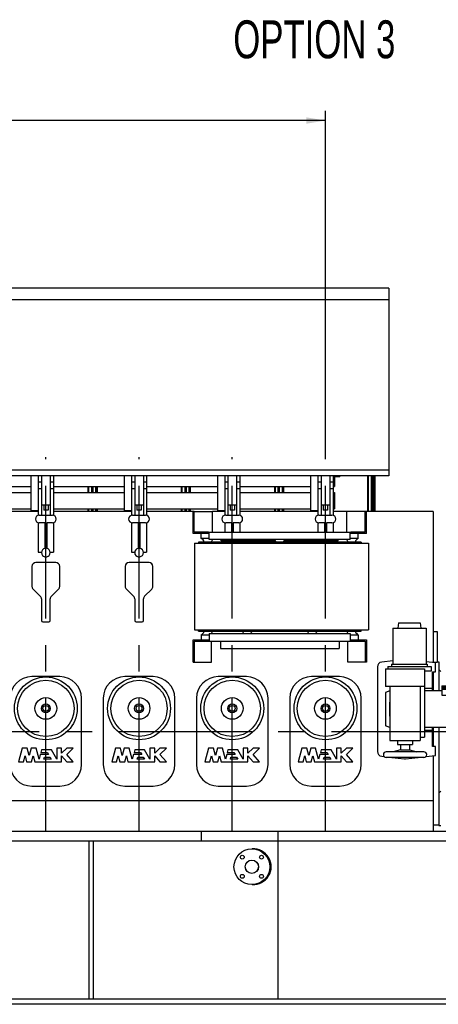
# Model space of a CAD drawing. Header units: millimetres. Extents: x 0 to 1189, y 0 to 841.
# Tile 55 of 175: x 504 to 581, y 218 to 399. Entities that reach past the tile are written whole.
import ezdxf
from ezdxf.enums import TextEntityAlignment as Align

# ---------------------------------------------------------------- set-up
doc = ezdxf.new("R2010")
doc.units = ezdxf.units.MM
doc.header["$LTSCALE"] = 65.395
doc.linetypes.add('CENTER', pattern=[0.6, 0.375, -0.075, 0.075, -0.075])
doc.layers.get('0').update_dxf_attribs({"linetype": 'CONTINUOUS'})
for name, color, linetype in [('25007_040000_TLKGS_KS_V_ABL1735', 7, 'CONTINUOUS'), ('25007_041000_TLKGS_KS_V_ABL1736', 7, 'CONTINUOUS'), ('25007_153200_271312_ABL1561', 7, 'CONTINUOUS'), ('25007_731000_20_SIMPLE1_B_ABL1737', 7, 'CONTINUOUS'), ('25007_731000_20_SIMPLE1_T1_B_PBL1738', 7, 'CONTINUOUS'), ('25007_733000_05_SIMPLE1_A_ABL1740', 7, 'CONTINUOUS'), ('25007_733000_05_SIMPLE1_T1_A_PBL1741', 7, 'CONTINUOUS'), ('25007_884500_28_SIMPLE1_T1_X_PBL1752', 7, 'CONTINUOUS'), ('25007_884500_28_SIMPLE1_T2_X_PBL1753', 7, 'CONTINUOUS'), ('25007_884500_28_SIMPLE1_T3_X_PBL1754', 7, 'CONTINUOUS'), ('25007_884500_28_SIMPLE1_X_ABL1751', 7, 'CONTINUOUS'), ('25067_000000_IMO-2_SKL_PBL1719', 7, 'CONTINUOUS'), ('25067_000000_TLKGS_MARKETING_ABL1542', 7, 'CONTINUOUS'), ('25067_030000_TLKGS_V_ABL1543', 7, 'CONTINUOUS'), ('25067_100000_TLKGS_V_ABL1699', 7, 'CONTINUOUS'), ('25067_111000_21_SIMPLE1_A_ABL1700', 7, 'CONTINUOUS'), ('25067_111000_21_SIMPLE1_T1_A_PBL1701', 7, 'CONTINUOUS'), ('25067_111000_21_SIMPLE1_T2_A_PBL1723', 7, 'CONTINUOUS'), ('25067_111000_21_SIMPLE1_T2_A_PBL1745', 7, 'CONTINUOUS'), ('25067_111000_21_SIMPLE1_T2_A_PBL1750', 7, 'CONTINUOUS'), ('25067_111000_21_SIMPLE1_T2_A_PBL1756', 7, 'CONTINUOUS'), ('25067_111200_24_SIMPLE1_T5_X_PBL1724', 7, 'CONTINUOUS'), ('25067_111200_24_SIMPLE1_T5_X_PBL1742', 7, 'CONTINUOUS'), ('25067_111200_24_SIMPLE1_T5_X_PBL1743', 7, 'CONTINUOUS'), ('25067_111200_24_SIMPLE1_T5_X_PBL1744', 7, 'CONTINUOUS'), ('25067_111200_24_SIMPLE1_X_ABL1702', 7, 'CONTINUOUS'), ('25067_171000_21_SIMPLE1_A_ABL1757', 7, 'CONTINUOUS'), ('25067_171000_21_SIMPLE1_T1_A_PBL1758', 7, 'CONTINUOUS'), ('25067_700000_TLKGS_V_ABL1544', 7, 'CONTINUOUS'), ('25067_727000_27_SIMPLE1_A_ABL1545', 7, 'CONTINUOUS'), ('25067_727000_27_SIMPLE1_T1_A_PBL1546', 7, 'CONTINUOUS'), ('25067_727200_01_SIMPLE1_T1_X_PBL1718', 7, 'CONTINUOUS'), ('25067_727200_01_SIMPLE1_X_ABL1717', 7, 'CONTINUOUS'), ('25067_800000_TLKGS_V_ABL1710', 7, 'CONTINUOUS'), ('25067_832000_02_SIMPLE1_B_ABL1711', 7, 'CONTINUOUS'), ('25067_832000_02_SIMPLE1_T1_B_PBL1712', 7, 'CONTINUOUS'), ('6M25C_GENSET_STD_GRUNDRAHMEN_ABL1629', 7, 'CONTINUOUS'), ('6M25C_GENSET_STD_GRUNDRAHMEN_T1_PBL1630', 7, 'CONTINUOUS'), ('E1514-FF-DN50-PN16X2_PBL2483', 7, 'CONTINUOUS'), ('EN1092-1-01A-DN50-PN16-61_5_PBL2482', 7, 'CONTINUOUS'), ('new_view_7_VBL1540', 7, 'CONTINUOUS')]:
    doc.layers.add(name, color=color, linetype=linetype)
doc.styles.get("Standard").update_dxf_attribs({"font": 'txt', "width": 0.6})
doc.dimstyles.new('DIMSTYLE_1', dxfattribs={"dimtxt": 3.5, "dimasz": 3.5, "dimexe": 1.8, "dimexo": 0, "dimgap": 0.875, "dimtad": 1, "dimlfac": 25, "dimdsep": 46, "dimtxsty": 'Standard', "dimblk": '_FILLED', "dimblk1": '_FILLED', "dimblk2": '_FILLED', "dimcen": 0.09, "dimadec": 0, "dimazin": 0, "dimtp": 2, "dimtm": 2, "dimtfac": 1, "dimtofl": 0, "dimtmove": 0, "dimatfit": 3, "dimldrblk": '_FILLED', "dimfxl": 1, "dimtolj": 1, "dimarcsym": 0})

# ---------------------------------------------------------------- blocks, each defined once
blk = doc.blocks.new('_FILLED')
at = {"color": 0, "linetype": 'ByBlock'}
blk.add_solid([(0, 0), (-1, 0.167), (-1, -0.167)], dxfattribs=at)
blk = doc.blocks.new('*D29')
at = {"color": 2, "linetype": 'Continuous'}
for p, q in [((407.48, 370.84), (407.48, 382.58)), ((560, 318.6), (560, 382.58)), ((407.48, 380.78), (483.74, 380.78)), ((560, 380.78), (483.74, 380.78))]:
    blk.add_line(p, q, dxfattribs=at)
at = {"color": 2, "linetype": 'Continuous', "xscale": 3.5, "yscale": 3.5, "zscale": 3.5, "rotation": 180}
blk.add_blockref('_FILLED', (407.48, 380.78), dxfattribs=at)
at = {"color": 2, "linetype": 'Continuous', "xscale": 3.5, "yscale": 3.5, "zscale": 3.5}
blk.add_blockref('_FILLED', (560, 380.78), dxfattribs=at)
at = {"color": 2, "linetype": 'Continuous', "width": 0.60119}
blk.add_text('3813', height=3.5, dxfattribs=at).set_placement((483.74, 381.65), align=Align.CENTER)
blk = doc.blocks.new('25067_727000_27_SIMPLE1_T1_A_PBL1546', base_point=(489.37, 340.17))
at = {"layer": '25067_727000_27_SIMPLE1_T1_A_PBL1546', "color": 7, "linetype": 'Continuous'}
for p, q in [((571.68, 349.82), (464.35, 349.82)), ((571.68, 349.82), (571.68, 315.16)), ((571.68, 347.7), (464.35, 347.7)), ((571.68, 316.2), (464.35, 316.2)), ((571.68, 315.16), (464.35, 315.16))]:
    blk.add_line(p, q, dxfattribs=at)
blk = doc.blocks.new('25067_727000_27_SIMPLE1_A_ABL1545', base_point=(489.37, 340.17))
at = {"layer": '25067_727000_27_SIMPLE1_T1_A_PBL1546'}
blk.add_blockref('25067_727000_27_SIMPLE1_T1_A_PBL1546', (489.37, 340.17), dxfattribs=at)
blk = doc.blocks.new('25067_727200_01_SIMPLE1_T1_X_PBL1718', base_point=(517, 307.68))
at = {"layer": '25067_727200_01_SIMPLE1_T1_X_PBL1718', "color": 7, "linetype": 'Continuous'}
for p, q in [((507, 315.16), (507, 307.89)), ((507.6, 315.16), (507.6, 307.92)), ((509.2, 315.16), (509.2, 307.92)), ((509.8, 315.16), (509.8, 307.89)), ((524.2, 315.16), (524.2, 307.89)), ((524.8, 315.16), (524.8, 307.92)), ((526.4, 315.16), (526.4, 307.92)), ((527, 315.16), (527, 307.89)), ((541.4, 315.16), (541.4, 307.89)), ((542, 315.16), (542, 307.92)), ((543.6, 315.16), (543.6, 307.92)), ((544.2, 315.16), (544.2, 307.89)), ((558.6, 315.16), (558.6, 307.89)), ((559.2, 315.16), (559.2, 307.92)), ((560.8, 315.16), (560.8, 307.92)), ((561.4, 315.16), (561.4, 307.89)), ((507, 314.1), (507.6, 314.1)), ((507, 312.86), (507.6, 312.86)), ((509.2, 314.1), (509.8, 314.1)), ((509.2, 312.86), (509.8, 312.86)), ((524.2, 314.1), (524.8, 314.1)), ((524.2, 312.86), (524.8, 312.86)), ((526.4, 314.1), (527, 314.1)), ((526.4, 312.86), (527, 312.86)), ((541.4, 314.1), (542, 314.1)), ((541.4, 312.86), (542, 312.86)), ((543.6, 314.1), (544.2, 314.1)), ((543.6, 312.86), (544.2, 312.86)), ((558.6, 314.1), (559.2, 314.1)), ((558.6, 312.86), (559.2, 312.86)), ((560.8, 314.1), (561.4, 314.1)), ((560.8, 312.86), (561.4, 312.86)), ((507.6, 309.8), (509.2, 309.8)), ((508, 309.8), (508, 308.84)), ((508.8, 309.8), (508.8, 308.84)), ((524.8, 309.8), (526.4, 309.8)), ((525.2, 309.8), (525.2, 308.84)), ((526, 309.8), (526, 308.84)), ((542, 309.8), (543.6, 309.8)), ((542.4, 309.8), (542.4, 308.84)), ((543.2, 309.8), (543.2, 308.84)), ((559.2, 309.8), (560.8, 309.8)), ((559.6, 309.8), (559.6, 308.84)), ((560.4, 309.8), (560.4, 308.84)), ((507.2, 307.92), (509.6, 307.92)), ((508.8, 308.84), (508, 308.84)), ((524.4, 307.92), (526.8, 307.92)), ((526, 308.84), (525.2, 308.84)), ((541.6, 307.92), (544, 307.92)), ((543.2, 308.84), (542.4, 308.84)), ((558.8, 307.92), (561.2, 307.92)), ((560.4, 308.84), (559.6, 308.84)), ((507, 306.51), (507, 301.06)), ((508.24, 306.48), (507.2, 306.48)), ((508.24, 306.48), (508.24, 301.78)), ((508.56, 306.48), (508.56, 301.78)), ((509.6, 306.48), (508.56, 306.48)), ((509.8, 306.51), (509.8, 301.06)), ((524.2, 306.51), (524.2, 301.06)), ((525.44, 306.48), (524.4, 306.48)), ((525.44, 306.48), (525.44, 301.78)), ((525.76, 306.48), (525.76, 301.78)), ((526.8, 306.48), (525.76, 306.48)), ((527, 306.51), (527, 301.06)), ((541.4, 306.51), (541.4, 304.8)), ((542.64, 306.48), (541.6, 306.48)), ((542.64, 306.48), (542.64, 304.8)), ((542.96, 306.48), (542.96, 304.8)), ((544, 306.48), (542.96, 306.48)), ((544.2, 306.51), (544.2, 304.8)), ((558.6, 306.51), (558.6, 304.8)), ((559.84, 306.48), (558.8, 306.48)), ((559.84, 306.48), (559.84, 304.8)), ((560.16, 306.48), (560.16, 304.8)), ((561.2, 306.48), (560.16, 306.48)), ((561.4, 306.51), (561.4, 304.8)), ((541.4, 303.2), (541.4, 302.96)), ((542.64, 303.2), (542.64, 302.96)), ((542.96, 303.2), (542.96, 302.96)), ((544.2, 303.2), (544.2, 302.96)), ((558.6, 303.2), (558.6, 302.96)), ((559.84, 303.2), (559.84, 302.96)), ((560.16, 303.2), (560.16, 302.96)), ((561.4, 303.2), (561.4, 302.96)), ((507, 301.06), (507.6, 301.06)), ((508.24, 300.22), (508.24, 300.2)), ((508.24, 300.2), (508.56, 300.2)), ((508.56, 300.22), (508.56, 300.2)), ((509.2, 301.06), (509.8, 301.06)), ((524.2, 301.06), (524.8, 301.06)), ((525.44, 300.22), (525.44, 300.2)), ((525.44, 300.2), (525.76, 300.2)), ((525.76, 300.22), (525.76, 300.2)), ((526.4, 301.06), (527, 301.06))]:
    blk.add_line(p, q, dxfattribs=at)
for centre, radius, start, end in [((507.2, 307.2), 0.72, 90, 270), ((509.6, 307.2), 0.72, 270, 90), ((524.4, 307.2), 0.72, 90, 270), ((526.8, 307.2), 0.72, 270, 90), ((541.6, 307.2), 0.72, 90, 270), ((544, 307.2), 0.72, 270, 90), ((558.8, 307.2), 0.72, 90, 270), ((561.2, 307.2), 0.72, 270, 90), ((508.4, 301), 0.8, 101.537, 258.463), ((508.4, 301), 0.8, 281.537, 78.463), ((525.6, 301), 0.8, 101.537, 258.463), ((525.6, 301), 0.8, 281.537, 78.463)]:
    blk.add_arc(centre, radius, start, end, dxfattribs=at)
blk = doc.blocks.new('25067_727200_01_SIMPLE1_X_ABL1717', base_point=(517, 307.6801))
at = {"layer": '25067_727200_01_SIMPLE1_T1_X_PBL1718'}
blk.add_blockref('25067_727200_01_SIMPLE1_T1_X_PBL1718', (517, 307.6801), dxfattribs=at)
blk = doc.blocks.new('25067_700000_TLKGS_V_ABL1544', base_point=(489.37, 332.69))
at = {"layer": '25067_727000_27_SIMPLE1_A_ABL1545'}
blk.add_blockref('25067_727000_27_SIMPLE1_A_ABL1545', (489.37, 340.17), dxfattribs=at)
at = {"layer": '25067_727200_01_SIMPLE1_X_ABL1717'}
blk.add_blockref('25067_727200_01_SIMPLE1_X_ABL1717', (517, 307.68), dxfattribs=at)
blk = doc.blocks.new('25067_111000_21_SIMPLE1_T1_A_PBL1701', base_point=(514.5, 279.1))
at = {"layer": '25067_111000_21_SIMPLE1_T1_A_PBL1701', "color": 7, "linetype": 'Continuous'}
for p, q in [((507, 308.6), (499.58, 308.6)), ((524.2, 308.6), (509.8, 308.6)), ((535.56, 308.6), (527, 308.6)), ((541.4, 308.6), (539.16, 308.6)), ((558.6, 308.6), (544.2, 308.6)), ((563.96, 308.6), (561.4, 308.6)), ((579.88, 308.6), (567.56, 308.6)), ((579.88, 308.6), (579.88, 280.69)), ((505.84, 298.44), (505.84, 294.76)), ((510.24, 299.16), (506.56, 299.16)), ((510.96, 294.76), (510.96, 298.44)), ((523.04, 298.44), (523.04, 294.76)), ((527.44, 299.16), (523.76, 299.16)), ((528.16, 294.76), (528.16, 298.44)), ((506.06, 294.24), (507.38, 292.96)), ((509.42, 292.96), (510.74, 294.24)), ((523.26, 294.24), (524.58, 292.96)), ((526.62, 292.96), (527.94, 294.24)), ((507.6, 292.44), (507.6, 288.44)), ((509.2, 288.44), (509.2, 292.44)), ((524.8, 292.44), (524.8, 288.44)), ((526.4, 288.44), (526.4, 292.44)), ((507.84, 288.2), (508.96, 288.2)), ((525.04, 288.2), (526.16, 288.2)), ((579.88, 286.44), (580.6, 286.44)), ((580.6, 286.44), (580.6, 280.76)), ((579.88, 280.76), (580.6, 280.76)), ((579.88, 279), (579.88, 275.5)), ((579.88, 268.7), (579.88, 265.2)), ((579.88, 263.51), (579.88, 249.6)), ((579.88, 255.2), (448.4, 255.2))]:
    blk.add_line(p, q, dxfattribs=at)
for centre, radius, start, end in [((506.56, 298.44), 0.72, 90, 180), ((510.24, 298.44), 0.72, 0, 90), ((523.76, 298.44), 0.72, 90, 180), ((527.44, 298.44), 0.72, 0, 90), ((506.56, 294.76), 0.72, 180, 225.7957), ((510.24, 294.76), 0.72, 314.2043, 360), ((523.76, 294.76), 0.72, 180, 225.7957), ((527.44, 294.76), 0.72, 314.2043, 360), ((506.88, 292.44), 0.72, 0, 45.7957), ((509.92, 292.44), 0.72, 134.2043, 180), ((524.08, 292.44), 0.72, 0, 45.7957), ((527.12, 292.44), 0.72, 134.2043, 180), ((507.84, 288.44), 0.24, 180, 270), ((508.96, 288.44), 0.24, 270, 360), ((525.04, 288.44), 0.24, 180, 270), ((526.16, 288.44), 0.24, 270, 360)]:
    blk.add_arc(centre, radius, start, end, dxfattribs=at)
blk = doc.blocks.new('25067_111000_21_SIMPLE1_T2_A_PBL1723', base_point=(508.36, 310.92))
at = {"layer": '25067_111000_21_SIMPLE1_T2_A_PBL1723', "color": 7, "linetype": 'Continuous'}
for p, q in [((499.88, 313.24), (499.88, 312.08)), ((500.45, 312.08), (500.45, 313.24)), ((500.56, 312.08), (500.56, 313.24)), ((500.72, 312.08), (500.72, 313.24)), ((516.24, 312.08), (516.24, 313.24)), ((516.35, 312.08), (516.35, 313.24)), ((516.84, 313.24), (516.84, 312.08)), ((499.88, 309.08), (499.88, 308.6)), ((500.45, 308.6), (500.45, 309.08)), ((500.56, 308.6), (500.56, 309.08)), ((500.72, 308.6), (500.72, 309.08)), ((516.24, 308.6), (516.24, 309.08)), ((516.35, 308.6), (516.35, 309.08)), ((516.84, 309.08), (516.84, 308.6))]:
    blk.add_line(p, q, dxfattribs=at)
blk = doc.blocks.new('25067_111000_21_SIMPLE1_T2_A_PBL1745', base_point=(525.56, 310.92))
at = {"layer": '25067_111000_21_SIMPLE1_T2_A_PBL1745', "color": 7, "linetype": 'Continuous'}
for p, q in [((517.08, 313.24), (517.08, 312.08)), ((517.65, 312.08), (517.65, 313.24)), ((517.76, 312.08), (517.76, 313.24)), ((517.92, 312.08), (517.92, 313.24)), ((533.44, 312.08), (533.44, 313.24)), ((533.55, 312.08), (533.55, 313.24)), ((534.04, 313.24), (534.04, 312.08)), ((517.08, 309.08), (517.08, 308.6)), ((517.65, 308.6), (517.65, 309.08)), ((517.76, 308.6), (517.76, 309.08)), ((517.92, 308.6), (517.92, 309.08)), ((533.44, 308.6), (533.44, 309.08)), ((533.55, 308.6), (533.55, 309.08)), ((534.04, 309.08), (534.04, 308.6))]:
    blk.add_line(p, q, dxfattribs=at)
blk = doc.blocks.new('25067_111000_21_SIMPLE1_T2_A_PBL1750', base_point=(542.76, 310.92))
at = {"layer": '25067_111000_21_SIMPLE1_T2_A_PBL1750', "color": 7, "linetype": 'Continuous'}
for p, q in [((534.28, 313.24), (534.28, 312.08)), ((534.85, 312.08), (534.85, 313.24)), ((534.96, 312.08), (534.96, 313.24)), ((535.12, 312.08), (535.12, 313.24)), ((550.64, 312.08), (550.64, 313.24)), ((550.75, 312.08), (550.75, 313.24)), ((551.24, 313.24), (551.24, 312.08)), ((534.28, 309.08), (534.28, 308.6)), ((534.85, 308.6), (534.85, 309.08)), ((534.96, 308.6), (534.96, 309.08)), ((535.12, 308.6), (535.12, 309.08)), ((550.64, 308.6), (550.64, 309.08)), ((550.75, 308.6), (550.75, 309.08)), ((551.24, 309.08), (551.24, 308.6))]:
    blk.add_line(p, q, dxfattribs=at)
blk = doc.blocks.new('25067_111000_21_SIMPLE1_T2_A_PBL1756', base_point=(559.96, 311.88))
at = {"layer": '25067_111000_21_SIMPLE1_T2_A_PBL1756', "color": 7, "linetype": 'Continuous'}
for p, q in [((567.84, 308.6), (567.84, 315.16)), ((567.95, 308.6), (567.95, 315.16)), ((568.44, 315.16), (568.44, 308.6)), ((551.48, 313.24), (551.48, 312.08)), ((552.05, 312.08), (552.05, 313.24)), ((552.16, 312.08), (552.16, 313.24)), ((552.32, 312.08), (552.32, 313.24)), ((551.48, 309.08), (551.48, 308.6)), ((552.05, 308.6), (552.05, 309.08)), ((552.16, 308.6), (552.16, 309.08)), ((552.32, 308.6), (552.32, 309.08))]:
    blk.add_line(p, q, dxfattribs=at)
blk = doc.blocks.new('25067_111000_21_SIMPLE1_A_ABL1700', base_point=(514.5, 282.38))
at = {"layer": '25067_111000_21_SIMPLE1_T1_A_PBL1701'}
blk.add_blockref('25067_111000_21_SIMPLE1_T1_A_PBL1701', (514.5, 279.1), dxfattribs=at)
at = {"layer": '25067_111000_21_SIMPLE1_T2_A_PBL1723'}
blk.add_blockref('25067_111000_21_SIMPLE1_T2_A_PBL1723', (508.36, 310.92), dxfattribs=at)
at = {"layer": '25067_111000_21_SIMPLE1_T2_A_PBL1745'}
blk.add_blockref('25067_111000_21_SIMPLE1_T2_A_PBL1745', (525.56, 310.92), dxfattribs=at)
at = {"layer": '25067_111000_21_SIMPLE1_T2_A_PBL1750'}
blk.add_blockref('25067_111000_21_SIMPLE1_T2_A_PBL1750', (542.76, 310.92), dxfattribs=at)
at = {"layer": '25067_111000_21_SIMPLE1_T2_A_PBL1756'}
blk.add_blockref('25067_111000_21_SIMPLE1_T2_A_PBL1756', (559.96, 311.88), dxfattribs=at)
blk = doc.blocks.new('25067_111200_24_SIMPLE1_T5_X_PBL1724', base_point=(508.4, 268))
at = {"layer": '25067_111200_24_SIMPLE1_T5_X_PBL1724', "color": 7, "linetype": 'Continuous'}
for p, q in [((511, 278.1), (505.8, 278.1)), ((501.8, 274.1), (501.8, 261.9)), ((515, 261.9), (515, 274.1)), ((504.04, 264.92), (503.36, 262.4)), ((504.95, 264.92), (504.04, 264.92)), ((505.31, 263.55), (504.95, 264.92)), ((505.68, 264.92), (505.31, 263.55)), ((506.59, 264.92), (505.68, 264.92)), ((507.14, 262.88), (506.59, 264.92)), ((507.37, 263.74), (507.14, 262.88)), ((508.91, 263.74), (507.37, 263.74)), ((507.6, 264.59), (507.47, 264.11)), ((507.47, 264.11), (508.69, 264.11)), ((509.43, 264.59), (507.6, 264.59)), ((508.69, 264.11), (508.91, 263.74)), ((510.42, 262.88), (509.43, 264.59)), ((510.42, 264.92), (510.42, 262.88)), ((511.3, 264.92), (510.42, 264.92)), ((511.3, 263.96), (511.3, 264.92)), ((512.26, 264.92), (511.3, 263.96)), ((513.44, 264.92), (512.26, 264.92)), ((512.26, 263.74), (513.44, 264.92)), ((513.44, 262.4), (512.26, 263.74)), ((503.36, 262.4), (504.27, 262.4)), ((504.27, 262.4), (504.57, 263.51)), ((504.57, 263.51), (504.86, 262.4)), ((504.86, 262.4), (505.76, 262.4)), ((505.76, 262.4), (506.06, 263.51)), ((506.06, 263.51), (506.36, 262.4)), ((506.36, 262.4), (511.3, 262.4)), ((508.05, 262.88), (508.15, 263.26)), ((509.4, 262.88), (508.05, 262.88)), ((508.15, 263.26), (509.18, 263.26)), ((509.18, 263.26), (509.4, 262.88)), ((511.3, 263.48), (512.26, 262.4)), ((511.3, 262.4), (511.3, 263.48)), ((512.26, 262.4), (513.44, 262.4)), ((505.8, 257.9), (511, 257.9))]:
    blk.add_line(p, q, dxfattribs=at)
for radius in [5.8, 5.2, 2, 0.818, 0.54]:
    blk.add_circle((508.4, 272.24), radius, dxfattribs=at)
for centre, start, end in [((505.8, 274.1), 90, 180), ((511, 274.1), 0, 90), ((505.8, 261.9), 180, 270), ((511, 261.9), 270, 360)]:
    blk.add_arc(centre, 4, start, end, dxfattribs=at)
blk = doc.blocks.new('25067_111200_24_SIMPLE1_T5_X_PBL1742', base_point=(525.6, 268))
at = {"layer": '25067_111200_24_SIMPLE1_T5_X_PBL1742', "color": 7, "linetype": 'Continuous'}
for p, q in [((528.2, 278.1), (523, 278.1)), ((519, 274.1), (519, 261.9)), ((532.2, 261.9), (532.2, 274.1)), ((521.24, 264.92), (520.56, 262.4)), ((522.15, 264.92), (521.24, 264.92)), ((522.51, 263.55), (522.15, 264.92)), ((522.88, 264.92), (522.51, 263.55)), ((523.79, 264.92), (522.88, 264.92)), ((524.34, 262.88), (523.79, 264.92)), ((524.57, 263.74), (524.34, 262.88)), ((526.11, 263.74), (524.57, 263.74)), ((524.8, 264.59), (524.67, 264.11)), ((524.67, 264.11), (525.89, 264.11)), ((526.63, 264.59), (524.8, 264.59)), ((525.89, 264.11), (526.11, 263.74)), ((527.62, 262.88), (526.63, 264.59)), ((528.5, 264.92), (527.62, 264.92)), ((527.62, 264.92), (527.62, 262.88)), ((528.5, 263.96), (528.5, 264.92)), ((529.46, 264.92), (528.5, 263.96)), ((530.64, 264.92), (529.46, 264.92)), ((529.46, 263.74), (530.64, 264.92)), ((530.64, 262.4), (529.46, 263.74)), ((520.56, 262.4), (521.47, 262.4)), ((521.47, 262.4), (521.77, 263.51)), ((521.77, 263.51), (522.06, 262.4)), ((522.06, 262.4), (522.96, 262.4)), ((522.96, 262.4), (523.26, 263.51)), ((523.26, 263.51), (523.56, 262.4)), ((523.56, 262.4), (528.5, 262.4)), ((525.25, 262.88), (525.35, 263.26)), ((526.6, 262.88), (525.25, 262.88)), ((525.35, 263.26), (526.38, 263.26)), ((526.38, 263.26), (526.6, 262.88)), ((528.5, 263.48), (529.46, 262.4)), ((528.5, 262.4), (528.5, 263.48)), ((529.46, 262.4), (530.64, 262.4)), ((523, 257.9), (528.2, 257.9))]:
    blk.add_line(p, q, dxfattribs=at)
for radius in [5.8, 5.2, 2, 0.818, 0.54]:
    blk.add_circle((525.6, 272.24), radius, dxfattribs=at)
for centre, start, end in [((523, 274.1), 90, 180), ((528.2, 274.1), 0, 90), ((523, 261.9), 180, 270), ((528.2, 261.9), 270, 360)]:
    blk.add_arc(centre, 4, start, end, dxfattribs=at)
blk = doc.blocks.new('25067_111200_24_SIMPLE1_T5_X_PBL1743', base_point=(542.8, 268))
at = {"layer": '25067_111200_24_SIMPLE1_T5_X_PBL1743', "color": 7, "linetype": 'Continuous'}
for p, q in [((545.4, 278.1), (540.2, 278.1)), ((536.2, 274.1), (536.2, 261.9)), ((549.4, 261.9), (549.4, 274.1)), ((538.44, 264.92), (537.76, 262.4)), ((539.35, 264.92), (538.44, 264.92)), ((539.71, 263.55), (539.35, 264.92)), ((540.08, 264.92), (539.71, 263.55)), ((540.99, 264.92), (540.08, 264.92)), ((541.54, 262.88), (540.99, 264.92)), ((541.77, 263.74), (541.54, 262.88)), ((543.31, 263.74), (541.77, 263.74)), ((542, 264.59), (541.87, 264.11)), ((541.87, 264.11), (543.09, 264.11)), ((543.83, 264.59), (542, 264.59)), ((543.09, 264.11), (543.31, 263.74)), ((544.82, 262.88), (543.83, 264.59)), ((545.7, 264.92), (544.82, 264.92)), ((544.82, 264.92), (544.82, 262.88)), ((545.7, 263.96), (545.7, 264.92)), ((546.66, 264.92), (545.7, 263.96)), ((547.84, 264.92), (546.66, 264.92)), ((546.66, 263.74), (547.84, 264.92)), ((547.84, 262.4), (546.66, 263.74)), ((537.76, 262.4), (538.67, 262.4)), ((538.67, 262.4), (538.97, 263.51)), ((538.97, 263.51), (539.26, 262.4)), ((539.26, 262.4), (540.16, 262.4)), ((540.16, 262.4), (540.46, 263.51)), ((540.46, 263.51), (540.76, 262.4)), ((540.76, 262.4), (545.7, 262.4)), ((542.45, 262.88), (542.55, 263.26)), ((543.8, 262.88), (542.45, 262.88)), ((542.55, 263.26), (543.58, 263.26)), ((543.58, 263.26), (543.8, 262.88)), ((545.7, 263.48), (546.66, 262.4)), ((545.7, 262.4), (545.7, 263.48)), ((546.66, 262.4), (547.84, 262.4)), ((540.2, 257.9), (545.4, 257.9))]:
    blk.add_line(p, q, dxfattribs=at)
for radius in [5.8, 5.2, 2, 0.818, 0.54]:
    blk.add_circle((542.8, 272.24), radius, dxfattribs=at)
for centre, start, end in [((540.2, 274.1), 90, 180), ((545.4, 274.1), 0, 90), ((540.2, 261.9), 180, 270), ((545.4, 261.9), 270, 360)]:
    blk.add_arc(centre, 4, start, end, dxfattribs=at)
blk = doc.blocks.new('25067_111200_24_SIMPLE1_T5_X_PBL1744', base_point=(560, 268))
at = {"layer": '25067_111200_24_SIMPLE1_T5_X_PBL1744', "color": 7, "linetype": 'Continuous'}
for p, q in [((562.6, 278.1), (557.4, 278.1)), ((553.4, 274.1), (553.4, 261.9)), ((566.6, 261.9), (566.6, 274.1)), ((555.64, 264.92), (554.96, 262.4)), ((556.55, 264.92), (555.64, 264.92)), ((556.91, 263.55), (556.55, 264.92)), ((557.28, 264.92), (556.91, 263.55)), ((558.19, 264.92), (557.28, 264.92)), ((558.74, 262.88), (558.19, 264.92)), ((558.97, 263.74), (558.74, 262.88)), ((560.51, 263.74), (558.97, 263.74)), ((559.2, 264.59), (559.07, 264.11)), ((559.07, 264.11), (560.29, 264.11)), ((561.03, 264.59), (559.2, 264.59)), ((560.29, 264.11), (560.51, 263.74)), ((562.02, 262.88), (561.03, 264.59)), ((562.9, 264.92), (562.02, 264.92)), ((562.02, 264.92), (562.02, 262.88)), ((562.9, 263.96), (562.9, 264.92)), ((563.86, 264.92), (562.9, 263.96)), ((565.04, 264.92), (563.86, 264.92)), ((563.86, 263.74), (565.04, 264.92)), ((565.04, 262.4), (563.86, 263.74)), ((554.96, 262.4), (555.87, 262.4)), ((555.87, 262.4), (556.17, 263.51)), ((556.17, 263.51), (556.46, 262.4)), ((556.46, 262.4), (557.36, 262.4)), ((557.36, 262.4), (557.66, 263.51)), ((557.66, 263.51), (557.96, 262.4)), ((557.96, 262.4), (562.9, 262.4)), ((559.65, 262.88), (559.75, 263.26)), ((561, 262.88), (559.65, 262.88)), ((559.75, 263.26), (560.78, 263.26)), ((560.78, 263.26), (561, 262.88)), ((562.9, 263.48), (563.86, 262.4)), ((562.9, 262.4), (562.9, 263.48)), ((563.86, 262.4), (565.04, 262.4)), ((557.4, 257.9), (562.6, 257.9))]:
    blk.add_line(p, q, dxfattribs=at)
for radius in [5.8, 5.2, 2, 0.818, 0.54]:
    blk.add_circle((560, 272.24), radius, dxfattribs=at)
for centre, start, end in [((557.4, 274.1), 90, 180), ((562.6, 274.1), 0, 90), ((557.4, 261.9), 180, 270), ((562.6, 261.9), 270, 360)]:
    blk.add_arc(centre, 4, start, end, dxfattribs=at)
blk = doc.blocks.new('25067_111200_24_SIMPLE1_X_ABL1702', base_point=(507.6, 267.75))
at = {"layer": '25067_111200_24_SIMPLE1_T5_X_PBL1724'}
blk.add_blockref('25067_111200_24_SIMPLE1_T5_X_PBL1724', (508.4, 268), dxfattribs=at)
at = {"layer": '25067_111200_24_SIMPLE1_T5_X_PBL1742'}
blk.add_blockref('25067_111200_24_SIMPLE1_T5_X_PBL1742', (525.6, 268), dxfattribs=at)
at = {"layer": '25067_111200_24_SIMPLE1_T5_X_PBL1743'}
blk.add_blockref('25067_111200_24_SIMPLE1_T5_X_PBL1743', (542.8, 268), dxfattribs=at)
at = {"layer": '25067_111200_24_SIMPLE1_T5_X_PBL1744'}
blk.add_blockref('25067_111200_24_SIMPLE1_T5_X_PBL1744', (560, 268), dxfattribs=at)
blk = doc.blocks.new('25067_171000_21_SIMPLE1_T1_A_PBL1758', base_point=(525.82, 311.88))
at = {"layer": '25067_171000_21_SIMPLE1_T1_A_PBL1758', "color": 7, "linetype": 'Continuous'}
for p, q in [((568.74, 308.72), (568.74, 315.16)), ((568.86, 308.72), (568.86, 315.16)), ((569.02, 315.16), (569.02, 308.76)), ((569.08, 315.16), (569.08, 308.72)), ((517.08, 309), (516.84, 309)), ((534.28, 309), (534.04, 309)), ((551.48, 309), (551.24, 309)), ((568.44, 308.72), (569.2, 308.72)), ((569.08, 308.96), (569.02, 308.96)), ((569.08, 308.76), (569.02, 308.76)), ((569.2, 308.6), (569.2, 308.72))]:
    blk.add_line(p, q, dxfattribs=at)
blk = doc.blocks.new('25067_171000_21_SIMPLE1_A_ABL1757', base_point=(525.82, 311.88))
at = {"layer": '25067_171000_21_SIMPLE1_T1_A_PBL1758'}
blk.add_blockref('25067_171000_21_SIMPLE1_T1_A_PBL1758', (525.82, 311.88), dxfattribs=at)
blk = doc.blocks.new('25067_100000_TLKGS_V_ABL1699', base_point=(514.5, 282.38))
at = {"layer": '25067_111000_21_SIMPLE1_A_ABL1700'}
blk.add_blockref('25067_111000_21_SIMPLE1_A_ABL1700', (514.5, 282.38), dxfattribs=at)
at = {"layer": '25067_111200_24_SIMPLE1_X_ABL1702'}
blk.add_blockref('25067_111200_24_SIMPLE1_X_ABL1702', (507.6, 267.75), dxfattribs=at)
at = {"layer": '25067_171000_21_SIMPLE1_A_ABL1757'}
blk.add_blockref('25067_171000_21_SIMPLE1_A_ABL1757', (525.82, 311.88), dxfattribs=at)
blk = doc.blocks.new('25067_832000_02_SIMPLE1_T1_B_PBL1712', base_point=(514.18, 311.96))
at = {"layer": '25067_832000_02_SIMPLE1_T1_B_PBL1712', "color": 7, "linetype": 'Continuous'}
for p, q in [((505.72, 308.76), (505.72, 315.16)), ((522.92, 308.76), (522.92, 315.16)), ((540.12, 308.76), (540.12, 315.16)), ((557.32, 308.76), (557.32, 315.16)), ((561.68, 315.16), (561.68, 313.24)), ((561.68, 315.04), (562.68, 315.04)), ((562.68, 315.16), (562.68, 315.04)), ((492.6, 313.24), (505.72, 313.24)), ((509.8, 313.24), (522.92, 313.24)), ((527, 313.24), (540.12, 313.24)), ((544.2, 313.24), (557.32, 313.24)), ((561.4, 313.24), (561.68, 313.24)), ((492.6, 312.08), (505.72, 312.08)), ((509.8, 312.08), (522.92, 312.08)), ((527, 312.08), (540.12, 312.08)), ((544.2, 312.08), (557.32, 312.08)), ((561.4, 312.08), (561.68, 312.08)), ((561.68, 312.08), (561.68, 309.08)), ((492.6, 309.08), (505.72, 309.08)), ((509.8, 309.08), (522.92, 309.08)), ((527, 309.08), (540.12, 309.08)), ((544.2, 309.08), (557.32, 309.08)), ((561.4, 309.08), (561.68, 309.08)), ((505.72, 308.76), (507, 308.76)), ((522.92, 308.76), (524.2, 308.76)), ((540.12, 308.76), (541.4, 308.76)), ((557.32, 308.76), (558.6, 308.76))]:
    blk.add_line(p, q, dxfattribs=at)
blk = doc.blocks.new('25067_832000_02_SIMPLE1_B_ABL1711', base_point=(514.18, 311.96))
at = {"layer": '25067_832000_02_SIMPLE1_T1_B_PBL1712'}
blk.add_blockref('25067_832000_02_SIMPLE1_T1_B_PBL1712', (514.18, 311.96), dxfattribs=at)
blk = doc.blocks.new('25067_800000_TLKGS_V_ABL1710', base_point=(514.18, 311.96))
at = {"layer": '25067_832000_02_SIMPLE1_B_ABL1711'}
blk.add_blockref('25067_832000_02_SIMPLE1_B_ABL1711', (514.18, 311.96), dxfattribs=at)
blk = doc.blocks.new('25067_030000_TLKGS_V_ABL1543', base_point=(493.83, 307.39))
at = {"layer": '25067_100000_TLKGS_V_ABL1699'}
blk.add_blockref('25067_100000_TLKGS_V_ABL1699', (514.5, 282.38), dxfattribs=at)
at = {"layer": '25067_700000_TLKGS_V_ABL1544'}
blk.add_blockref('25067_700000_TLKGS_V_ABL1544', (489.37, 332.69), dxfattribs=at)
at = {"layer": '25067_800000_TLKGS_V_ABL1710'}
blk.add_blockref('25067_800000_TLKGS_V_ABL1710', (514.18, 311.96), dxfattribs=at)
blk = doc.blocks.new('25007_731000_20_SIMPLE1_T1_B_PBL1738', base_point=(580.58, 265.72))
at = {"layer": '25007_731000_20_SIMPLE1_T1_B_PBL1738', "color": 7, "linetype": 'Continuous'}
for p, q in [((580.6, 280.84), (580.92, 280.84)), ((580.92, 280.84), (580.92, 275.5)), ((581.28, 279.04), (580.92, 279.4)), ((580.92, 268.7), (580.92, 250.73)), ((581.28, 256.96), (580.92, 256.6)), ((579.88, 250.73), (580.92, 250.73)), ((580.92, 250.73), (580.92, 250.6)), ((580.92, 250.6), (581.28, 250.6))]:
    blk.add_line(p, q, dxfattribs=at)
blk = doc.blocks.new('25007_731000_20_SIMPLE1_B_ABL1737', base_point=(580.58, 265.72))
at = {"layer": '25007_731000_20_SIMPLE1_T1_B_PBL1738'}
blk.add_blockref('25007_731000_20_SIMPLE1_T1_B_PBL1738', (580.58, 265.72), dxfattribs=at)
blk = doc.blocks.new('25007_733000_05_SIMPLE1_T1_A_PBL1741', base_point=(578, 275.48))
at = {"layer": '25007_733000_05_SIMPLE1_T1_A_PBL1741', "color": 7, "linetype": 'Continuous'}
for p, q in [((573.48, 288.06), (573.34, 287.06)), ((573.48, 288.06), (577.48, 288.06)), ((577.48, 288.06), (577.62, 287.06)), ((572.4, 287.06), (578.56, 287.06)), ((572.4, 287.06), (572.4, 280.42)), ((578.56, 287.06), (578.56, 280.42)), ((584.08, 285.9), (584.48, 285.9)), ((584.08, 285.9), (584.08, 276.26)), ((584.48, 285.9), (584.48, 276.32)), ((572.4, 281.03), (570.37, 280.79)), ((571.48, 279.98), (579.48, 279.98)), ((571.48, 279.98), (571.48, 279.54)), ((572.18, 280.42), (578.78, 280.42)), ((572.18, 280.42), (572.18, 279.98)), ((580.28, 280.64), (578.56, 280.84)), ((578.78, 280.42), (578.78, 279.98)), ((579.48, 279.98), (579.48, 279.14)), ((580.28, 279), (580.28, 280.64)), ((569.58, 279.9), (569.58, 264.3)), ((571.08, 279.54), (578.28, 279.54)), ((571.08, 279.54), (571.08, 276.3)), ((578.28, 279.54), (578.28, 276.3)), ((579.48, 279.14), (578.28, 279.14)), ((579.78, 279), (580.28, 279)), ((579.78, 275.5), (579.78, 279)), ((581.48, 276.38), (583.48, 276.38)), ((581.48, 276.38), (581.48, 274.7)), ((582.44, 276.36), (584.08, 276.36)), ((582.44, 275.98), (582.44, 276.36)), ((583.48, 276.38), (583.48, 276.36)), ((584.72, 276.58), (584.44, 276.16)), ((584.48, 276.42), (584.72, 276.78)), ((584.72, 276.58), (584.72, 276.78)), ((584.99, 276.29), (585.09, 276.44)), ((585.09, 276.44), (585.09, 276.64)), ((585.09, 276.44), (585.16, 276.4)), ((585.16, 276.4), (585.25, 276.53)), ((585.16, 276.2), (585.16, 276.4)), ((585.25, 276.33), (585.25, 276.53)), ((586.12, 276.1), (586.12, 277.47)), ((586.32, 276.1), (586.32, 277.46)), ((578.28, 276.3), (571.08, 276.3)), ((571.88, 275.46), (571.08, 275.18)), ((571.08, 275.18), (571.08, 269.02)), ((571.88, 276.3), (571.88, 266.3)), ((577.48, 276.3), (577.48, 273.37)), ((578.28, 276.3), (578.28, 266.94)), ((578.28, 275.95), (579.78, 275.95)), ((581.48, 275.5), (578.28, 275.5)), ((581.48, 276.18), (582.44, 276.18)), ((581.48, 275.98), (583.48, 275.98)), ((581.48, 275.78), (583.48, 275.78)), ((581.48, 274.7), (583.48, 274.7)), ((584.44, 276.16), (582.44, 276.16)), ((583.48, 275.98), (583.48, 275.78)), ((583.48, 275.78), (583.48, 274.7)), ((583.48, 274.94), (585.26, 274.94)), ((584.44, 276.16), (584.44, 276.2)), ((585.16, 276.2), (584.99, 276.29)), ((585.25, 276.33), (585.16, 276.2)), ((585.26, 275.03), (585.46, 275.03)), ((585.26, 274.94), (585.26, 275.03)), ((585.28, 275.03), (585.28, 268.7)), ((585.71, 274.82), (585.28, 274.82)), ((585.71, 274.62), (585.28, 274.62)), ((586.03, 276), (585.43, 275.48)), ((585.43, 275.65), (585.63, 275.65)), ((585.43, 275.48), (585.43, 275.65)), ((586.03, 276.2), (585.63, 275.85)), ((585.63, 275.65), (585.63, 275.85)), ((585.63, 275.48), (585.71, 275.48)), ((585.71, 275.48), (585.85, 275.6)), ((585.71, 274.82), (585.71, 274.62)), ((586.12, 276.2), (586.03, 276.2)), ((586.03, 276.2), (586.03, 276)), ((586.4, 276), (586.03, 276)), ((586.4, 276.2), (586.32, 276.2)), ((586.4, 273.4), (586.4, 276.2)), ((585.28, 274.27), (586.12, 274.27)), ((585.84, 274.27), (585.84, 269.93)), ((585.84, 273.82), (586.12, 273.82)), ((585.84, 273.5), (586.12, 273.5)), ((586.12, 274.27), (586.12, 273.4)), ((586.12, 273.4), (586.4, 273.4)), ((577.48, 270.83), (577.48, 266.3)), ((585.28, 269.93), (585.84, 269.93)), ((571.88, 268.74), (571.08, 269.02)), ((585.28, 268.7), (578.28, 268.7)), ((578.28, 268.25), (579.78, 268.25)), ((579.78, 265.2), (579.78, 268.7)), ((571.88, 266.3), (577.48, 266.3)), ((573.28, 266.3), (573.28, 265.6)), ((573.28, 265.6), (576.08, 265.6)), ((573.84, 265.6), (573.84, 264.6)), ((575.52, 265.6), (575.52, 264.6)), ((576.08, 266.3), (576.08, 265.6)), ((577.48, 266.94), (578.28, 266.94)), ((578.16, 264.22), (571.2, 264.22)), ((573.84, 264.6), (572.5, 264.22)), ((573.84, 264.6), (575.52, 264.6)), ((575.52, 264.6), (576.86, 264.22)), ((580.28, 265.2), (579.78, 265.2)), ((580.28, 263.56), (580.28, 265.2)), ((570.37, 263.41), (570.82, 263.35)), ((578.16, 263.18), (571.2, 263.18)), ((572.27, 263.18), (574.57, 262.91)), ((574.79, 262.91), (577.09, 263.18)), ((578.54, 263.35), (580.28, 263.56))]:
    blk.add_line(p, q, dxfattribs=at)
blk.add_circle((586.22, 277.64), 0.2, dxfattribs=at)
for centre, radius, start, end in [((584.28, 286.12), 0.3, 311.8103, 228.1897), ((570.48, 279.9), 0.9, 96.789, 180), ((570.48, 264.3), 0.9, 180, 263.211), ((571.2, 263.7), 0.52, 90, 270), ((578.16, 263.7), 0.52, 270, 90), ((574.68, 263.8), 0.9, 263.211, 276.789)]:
    blk.add_arc(centre, radius, start, end, dxfattribs=at)
blk.add_ellipse((584.28, 276.02), major_axis=(0.195, 0.315), ratio=0.145898, start_param=-0.875325, end_param=-0.231824, dxfattribs=at)
for points, knots in [([(584.72, 276.78), (584.75, 276.77), (584.88, 276.74), (585, 276.69), (585.09, 276.64)], [0, 0, 0, 0, 0.253178, 1, 1, 1, 1]), ([(585.09, 276.44), (585, 276.49), (584.88, 276.54), (584.75, 276.57), (584.72, 276.58)], [0, 0, 0, 0, 0.746822, 1, 1, 1, 1]), ([(585.25, 276.53), (585.35, 276.45), (585.53, 276.24), (585.62, 275.98), (585.63, 275.85)], [0, 0, 0, 0, 0.511084, 1, 1, 1, 1]), ([(584.28, 276.16), (584.25, 276.16), (584.21, 276.16), (584.13, 276.18), (584.08, 276.23), (584.08, 276.26)], [0, 0, 0, 0, 0.324331, 0.612802, 1, 1, 1, 1]), ([(584.44, 276.2), (584.43, 276.19), (584.38, 276.17), (584.32, 276.16), (584.28, 276.16)], [0, 0, 0, 0, 0.216549, 1, 1, 1, 1]), ([(585.63, 275.65), (585.62, 275.78), (585.53, 276.04), (585.35, 276.25), (585.25, 276.33)], [0, 0, 0, 0, 0.488916, 1, 1, 1, 1]), ([(585.46, 275.03), (585.48, 275.06), (585.57, 275.2), (585.62, 275.36), (585.63, 275.48)], [0, 0, 0, 0, 0.255459, 1, 1, 1, 1]), ([(586.12, 275.55), (586, 275.46), (585.79, 275.25), (585.71, 274.96), (585.71, 274.82)], [0, 0, 0, 0, 0.513228, 1, 1, 1, 1]), ([(586.12, 275.35), (586, 275.26), (585.79, 275.05), (585.71, 274.76), (585.71, 274.62)], [0, 0, 0, 0, 0.513228, 1, 1, 1, 1]), ([(585.85, 275.6), (585.88, 275.63), (585.95, 275.66), (586.07, 275.65), (586.17, 275.59), (586.19, 275.52), (586.19, 275.48)], [0, 0, 0, 0, 0.25594, 0.518983, 0.768743, 1, 1, 1, 1]), ([(586.12, 276.1), (586.12, 276.09), (586.15, 276.06), (586.2, 276.05), (586.26, 276.05), (586.32, 276.08), (586.32, 276.1)], [0, 0, 0, 0, 0.196321, 0.422947, 0.670307, 1, 1, 1, 1]), ([(586.19, 275.48), (586.19, 275.46), (586.18, 275.4), (586.14, 275.36), (586.12, 275.35)], [0, 0, 0, 0, 0.486772, 1, 1, 1, 1])]:
    blk.add_open_spline(points, degree=3, knots=knots, dxfattribs=at)
for points in [[(586.16, 275.58), (586.15, 275.57), (586.13, 275.56), (586.12, 275.55)], [(571.88, 270.83), (571.88, 271.25), (571.89, 272.1), (571.88, 272.95), (571.88, 273.37)], [(577.48, 273.37), (577.48, 272.95), (577.47, 272.1), (577.48, 271.25), (577.48, 270.83)]]:
    blk.add_open_spline(points, degree=3, dxfattribs=at)
blk = doc.blocks.new('25007_733000_05_SIMPLE1_A_ABL1740', base_point=(578, 275.48))
at = {"layer": '25007_733000_05_SIMPLE1_T1_A_PBL1741'}
blk.add_blockref('25007_733000_05_SIMPLE1_T1_A_PBL1741', (578, 275.48), dxfattribs=at)
blk = doc.blocks.new('25007_884500_28_SIMPLE1_T1_X_PBL1752', base_point=(551.56, 283.84))
at = {"layer": '25007_884500_28_SIMPLE1_T1_X_PBL1752', "color": 7, "linetype": 'Continuous'}
for p, q in [((536.56, 286.48), (536.56, 286.72)), ((536.56, 286.48), (566.56, 286.48)), ((537.08, 285.82), (537.08, 284.88)), ((537.08, 285.82), (538.56, 285.82)), ((538.56, 286.04), (538.56, 284.64)), ((538.56, 286.04), (564.56, 286.04)), ((564.56, 286.04), (564.56, 284.64)), ((564.56, 285.82), (566.04, 285.82)), ((566.04, 285.82), (566.04, 284.88)), ((566.56, 286.48), (566.56, 286.72)), ((535.56, 280.8), (535.56, 284.88)), ((535.56, 284.88), (538.51, 284.88)), ((535.8, 284.64), (535.8, 280.8)), ((535.8, 284.64), (538.51, 284.64)), ((538.51, 284.88), (538.51, 284.64)), ((538.51, 284.88), (538.56, 284.88)), ((538.51, 284.64), (564.61, 284.64)), ((539, 280.8), (539, 284.64)), ((540.6, 284.64), (540.6, 283.28)), ((562.52, 284.64), (562.52, 283.28)), ((564.12, 280.8), (564.12, 284.64)), ((564.56, 284.88), (564.61, 284.88)), ((564.61, 284.88), (567.56, 284.88)), ((564.61, 284.88), (564.61, 284.64)), ((564.61, 284.64), (567.32, 284.64)), ((567.32, 284.64), (567.32, 280.8)), ((567.56, 284.88), (567.56, 280.8)), ((535.56, 283.2), (535.8, 283.2)), ((540.6, 283.28), (562.52, 283.28)), ((567.56, 283.2), (567.32, 283.2)), ((535.56, 280.8), (535.8, 280.8)), ((535.8, 280.8), (539, 280.8)), ((567.32, 280.8), (564.12, 280.8)), ((567.56, 280.8), (567.32, 280.8))]:
    blk.add_line(p, q, dxfattribs=at)
for centre, start, end in [((536.51, 286.88), 298.4343, 340.5301), ((540.05, 286.88), 199.4699, 224.6555), ((543.79, 286.88), 315.3445, 340.5301), ((547.33, 286.88), 199.4699, 224.6555), ((555.79, 286.88), 315.3445, 340.5301), ((559.33, 286.88), 199.4699, 224.6555), ((563.07, 286.88), 315.3445, 340.5301), ((566.61, 286.88), 199.4699, 241.5657)]:
    blk.add_arc(centre, 1.2, start, end, dxfattribs=at)
blk = doc.blocks.new('25007_884500_28_SIMPLE1_T2_X_PBL1753', base_point=(551.56, 305.58))
at = {"layer": '25007_884500_28_SIMPLE1_T2_X_PBL1753', "color": 7, "linetype": 'Continuous'}
for p, q in [((535.56, 304.56), (535.56, 308.6)), ((535.8, 308.6), (535.56, 308.6)), ((535.8, 304.8), (535.8, 308.6)), ((535.8, 308.6), (539.16, 308.6)), ((539.16, 304.8), (539.16, 308.6)), ((563.96, 304.8), (563.96, 308.6)), ((567.56, 308.6), (563.96, 308.6)), ((567.32, 304.8), (567.32, 308.6)), ((567.56, 304.56), (567.56, 308.6)), ((535.8, 306.24), (535.56, 306.24)), ((567.56, 306.24), (567.32, 306.24)), ((538.41, 304.56), (535.56, 304.56)), ((538.41, 304.8), (535.8, 304.8)), ((537.08, 303.62), (537.08, 304.56)), ((538.56, 303.62), (537.08, 303.62)), ((537.36, 304.56), (537.36, 304.8)), ((538.41, 304.56), (538.41, 304.8)), ((538.41, 304.8), (564.71, 304.8)), ((538.56, 304.56), (538.41, 304.56)), ((538.56, 303.4), (538.56, 304.8)), ((564.56, 303.4), (564.56, 304.8)), ((564.71, 304.56), (564.56, 304.56)), ((566.04, 303.62), (564.56, 303.62)), ((564.71, 304.56), (564.71, 304.8)), ((567.32, 304.8), (564.71, 304.8)), ((567.56, 304.56), (564.71, 304.56)), ((565.76, 304.56), (565.76, 304.8)), ((566.04, 303.62), (566.04, 304.56)), ((536.56, 302.96), (536.56, 302.72)), ((566.56, 302.96), (536.56, 302.96)), ((564.56, 303.4), (538.56, 303.4)), ((540.76, 303.2), (540.76, 303.4)), ((550.8, 303.2), (540.76, 303.2)), ((562.36, 303.2), (552.32, 303.2)), ((562.36, 303.2), (562.36, 303.4)), ((566.56, 302.96), (566.56, 302.72))]:
    blk.add_line(p, q, dxfattribs=at)
for centre, start, end in [((536.51, 302.56), 19.4699, 61.5657), ((566.61, 302.56), 118.4343, 160.5301), ((540.05, 302.56), 135.3445, 160.5301), ((549.79, 302.56), 19.4699, 44.6555), ((553.33, 302.56), 135.3445, 160.5301), ((563.07, 302.56), 19.4699, 44.6555)]:
    blk.add_arc(centre, 1.2, start, end, dxfattribs=at)
blk = doc.blocks.new('25007_884500_28_SIMPLE1_T3_X_PBL1754', base_point=(551.88, 294.72))
at = {"layer": '25007_884500_28_SIMPLE1_T3_X_PBL1754', "color": 7, "linetype": 'Continuous'}
for p, q in [((535.83, 302.72), (535.83, 286.72)), ((535.83, 302.72), (567.93, 302.72)), ((567.93, 302.72), (567.93, 286.72)), ((535.83, 286.72), (567.93, 286.72))]:
    blk.add_line(p, q, dxfattribs=at)
blk = doc.blocks.new('25007_884500_28_SIMPLE1_X_ABL1751', base_point=(551.75, 294.7))
at = {"layer": '25007_884500_28_SIMPLE1_T1_X_PBL1752'}
blk.add_blockref('25007_884500_28_SIMPLE1_T1_X_PBL1752', (551.56, 283.84), dxfattribs=at)
at = {"layer": '25007_884500_28_SIMPLE1_T2_X_PBL1753'}
blk.add_blockref('25007_884500_28_SIMPLE1_T2_X_PBL1753', (551.56, 305.58), dxfattribs=at)
at = {"layer": '25007_884500_28_SIMPLE1_T3_X_PBL1754'}
blk.add_blockref('25007_884500_28_SIMPLE1_T3_X_PBL1754', (551.88, 294.72), dxfattribs=at)
blk = doc.blocks.new('25007_041000_TLKGS_KS_V_ABL1736', base_point=(558.42, 279.6))
at = {"layer": '25007_731000_20_SIMPLE1_B_ABL1737'}
blk.add_blockref('25007_731000_20_SIMPLE1_B_ABL1737', (580.58, 265.72), dxfattribs=at)
at = {"layer": '25007_733000_05_SIMPLE1_A_ABL1740'}
blk.add_blockref('25007_733000_05_SIMPLE1_A_ABL1740', (578, 275.48), dxfattribs=at)
at = {"layer": '25007_884500_28_SIMPLE1_X_ABL1751'}
blk.add_blockref('25007_884500_28_SIMPLE1_X_ABL1751', (551.75, 294.7), dxfattribs=at)
blk = doc.blocks.new('25007_040000_TLKGS_KS_V_ABL1735', base_point=(558.42, 279.59996))
at = {"layer": '25007_041000_TLKGS_KS_V_ABL1736'}
blk.add_blockref('25007_041000_TLKGS_KS_V_ABL1736', (558.42, 279.59996), dxfattribs=at)
blk = doc.blocks.new('25067_000000_TLKGS_MARKETING_ABL1542', base_point=(484.6, 307.39))
at = {"layer": '25007_040000_TLKGS_KS_V_ABL1735'}
blk.add_blockref('25007_040000_TLKGS_KS_V_ABL1735', (558.42, 279.6), dxfattribs=at)
at = {"layer": '25067_030000_TLKGS_V_ABL1543'}
blk.add_blockref('25067_030000_TLKGS_V_ABL1543', (493.83, 307.39), dxfattribs=at)
blk = doc.blocks.new('EN1092-1-01A-DN50-PN16-61_5_PBL2482', base_point=(546.42, 243))
at = {"layer": 'EN1092-1-01A-DN50-PN16-61_5_PBL2482', "color": 7, "linetype": 'Continuous'}
for centre, radius in [((546.42, 243), 3.3), ((544.65, 244.77), 0.36), ((546.42, 243), 1.23), ((548.19, 244.77), 0.36), ((544.65, 241.23), 0.36), ((548.19, 241.23), 0.36)]:
    blk.add_circle(centre, radius, dxfattribs=at)
blk = doc.blocks.new('E1514-FF-DN50-PN16X2_PBL2483', base_point=(546.42, 243))
at = {"layer": 'E1514-FF-DN50-PN16X2_PBL2483', "color": 7, "linetype": 'Continuous'}
blk.add_circle((546.42, 243), 1.22, dxfattribs=at)
blk = doc.blocks.new('25007_153200_271312_ABL1561', base_point=(485.92, 256.86))
at = {"layer": 'E1514-FF-DN50-PN16X2_PBL2483'}
blk.add_blockref('E1514-FF-DN50-PN16X2_PBL2483', (546.42, 243), dxfattribs=at)
at = {"layer": 'EN1092-1-01A-DN50-PN16-61_5_PBL2482'}
blk.add_blockref('EN1092-1-01A-DN50-PN16-61_5_PBL2482', (546.42, 243), dxfattribs=at)
blk = doc.blocks.new('6M25C_GENSET_STD_GRUNDRAHMEN_T1_PBL1630', base_point=(573.97, 233.6))
at = {"layer": '6M25C_GENSET_STD_GRUNDRAHMEN_T1_PBL1630', "color": 7, "linetype": 'Continuous'}
for p, q in [((446.8, 249.6), (539.31, 249.6)), ((537.15, 247.8), (537.15, 249.6)), ((539.31, 249.6), (551.2, 249.6)), ((551.2, 249.6), (709.36, 249.6)), ((551.2, 249.6), (551.2, 218.6)), ((446.8, 247.8), (516.4, 247.8)), ((516.4, 247.8), (539.31, 247.8)), ((516.4, 218.6), (516.4, 247.8)), ((517.2, 218.6), (517.2, 247.8)), ((539.31, 247.8), (551.2, 247.8)), ((551.2, 247.8), (709.36, 247.8)), ((443.6, 218.6), (713, 218.6)), ((713, 217.6), (443.6, 217.6))]:
    blk.add_line(p, q, dxfattribs=at)
blk.add_arc((546.68, 243), 3.3, 266.682, 93.318, dxfattribs=at)
blk = doc.blocks.new('6M25C_GENSET_STD_GRUNDRAHMEN_ABL1629', base_point=(573.97, 233.6))
at = {"layer": '6M25C_GENSET_STD_GRUNDRAHMEN_T1_PBL1630'}
blk.add_blockref('6M25C_GENSET_STD_GRUNDRAHMEN_T1_PBL1630', (573.97, 233.6), dxfattribs=at)
blk = doc.blocks.new('25067_000000_IMO-2_SKL_PBL1719', base_point=(578.86, 284.1))
at = {"layer": '25067_000000_IMO-2_SKL_PBL1719', "color": 2, "linetype": 'CENTER'}
for p, q in [((508.4, 249.6), (508.4, 318.6)), ((525.6, 249.6), (525.6, 318.6)), ((542.8, 249.6), (542.8, 318.6)), ((560, 249.6), (560, 318.6)), ((443.4, 268), (714.32, 268))]:
    blk.add_line(p, q, dxfattribs=at)
blk = doc.blocks.new('NEW_VIEW_7_VBL1540', base_point=(551.12, 296.69))
at = {"layer": '25007_153200_271312_ABL1561'}
blk.add_blockref('25007_153200_271312_ABL1561', (485.92, 256.86), dxfattribs=at)
at = {"layer": '25067_000000_IMO-2_SKL_PBL1719'}
blk.add_blockref('25067_000000_IMO-2_SKL_PBL1719', (578.86, 284.1), dxfattribs=at)
at = {"layer": '25067_000000_TLKGS_MARKETING_ABL1542'}
blk.add_blockref('25067_000000_TLKGS_MARKETING_ABL1542', (484.6, 307.39), dxfattribs=at)
at = {"layer": '6M25C_GENSET_STD_GRUNDRAHMEN_ABL1629'}
blk.add_blockref('6M25C_GENSET_STD_GRUNDRAHMEN_ABL1629', (573.97, 233.6), dxfattribs=at)

msp = doc.modelspace()

# ---------------------------------------------------------------- block references
at = {"layer": 'new_view_7_VBL1540'}
msp.add_blockref('NEW_VIEW_7_VBL1540', (551.12107, 296.68788), dxfattribs=at)

# ---------------------------------------------------------------- texts
at = {"color": 2, "linetype": 'Continuous', "width": 0.684524}
msp.add_text('OPTION 3', height=7, dxfattribs=at).set_placement((542.99257, 392.27576))

# ---------------------------------------------------------------- dimensions: what is measured, and where the dimension line sits
at = {"color": 2, "linetype": 'Continuous'}
dim = msp.add_linear_dim(base=(407.48, 380.77576), p1=(560, 318.6), p2=(407.48, 370.84), angle=180, dimstyle='DIMSTYLE_1', dxfattribs=at)
dim.commit()
dim.dimension.update_dxf_attribs({"geometry": '*D29', "text_midpoint": (483.40666, 380.77576), "dimtype": 160})

doc.saveas('drawing.dxf')
